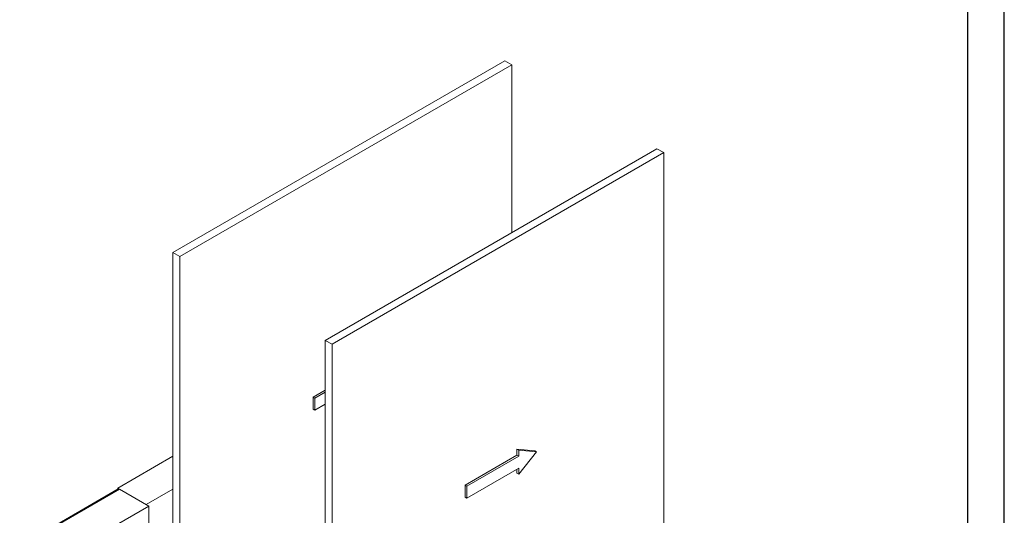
# Model space of a CAD drawing. Header units: millimetres. Extents: x 0 to 1189, y 0 to 841.
# Tile 9 of 10: x 988 to 1189, y 375 to 477. Entities that reach past the tile are written whole.
import ezdxf

# ---------------------------------------------------------------- set-up
doc = ezdxf.new("R2010")
doc.units = ezdxf.units.MM
doc.layers.add('FORMATO', color=7, linetype='Continuous')

msp = doc.modelspace()

# ---------------------------------------------------------------- linework, layer by layer
at = {"color": 7, "linetype": 'Continuous', "lineweight": 15}
for p, q in [((1018.95, 429.13), (1086.84, 468.31)), ((1020.37, 428.31), (1088.25, 467.5)), ((1088.25, 467.5), (1086.84, 468.31)), ((1088.25, 433.21), (1088.25, 467.5)), ((1050.07, 411.16), (1117.95, 450.35)), ((1051.48, 410.35), (1119.36, 449.54)), ((1119.36, 449.54), (1117.95, 450.35)), ((1119.36, 373.6), (1119.36, 449.54)), ((1018.95, 353.19), (1018.95, 429.13)), ((1018.95, 429.13), (1020.37, 428.31)), ((1020.37, 352.37), (1020.37, 428.31)), ((1050.07, 335.23), (1050.07, 411.16)), ((1050.07, 411.16), (1051.48, 410.35)), ((1051.48, 334.41), (1051.48, 410.35)), ((1047.59, 399.52), (1050.07, 400.95)), ((1047.59, 397.07), (1047.59, 399.52)), ((1047.59, 399.52), (1047.95, 399.32)), ((1047.95, 399.32), (1050.07, 400.54)), ((1047.95, 396.87), (1047.95, 399.32)), ((1047.95, 396.87), (1047.59, 397.07)), ((1050.07, 398.09), (1047.95, 396.87)), ((1089.31, 388.91), (1092.99, 388.58)), ((1089.31, 387.69), (1089.31, 388.91)), ((1089.31, 388.91), (1089.66, 388.71)), ((1018.95, 387.48), (1007.64, 380.94)), ((1078.7, 381.56), (1089.31, 387.69)), ((1079.06, 381.36), (1089.66, 387.48)), ((1089.31, 387.69), (1089.66, 387.48)), ((1089.66, 387.48), (1089.66, 388.71)), ((1089.66, 388.71), (1093.34, 388.38)), ((1093.34, 388.38), (1089.66, 383.81)), ((1092.99, 388.58), (1093.34, 388.38)), ((1089.66, 385.03), (1079.06, 378.91)), ((1089.31, 384.01), (1089.31, 384.83)), ((1089.66, 383.81), (1089.66, 385.03)), ((1089.31, 384.01), (1089.66, 383.81)), ((1007.74, 380.77), (987.59, 369.13)), ((1007.99, 380.74), (987.84, 369.11)), ((1007.64, 380.94), (1013.47, 377.58)), ((1007.64, 380.94), (1007.64, 380.71)), ((1014, 377.27), (1007.99, 380.74)), ((1013.47, 377.58), (1018.95, 380.74)), ((1078.7, 379.11), (1078.7, 381.56)), ((1078.7, 381.56), (1079.06, 381.36)), ((1079.06, 378.91), (1079.06, 381.36)), ((1079.06, 378.91), (1078.7, 379.11)), ((1002.55, 370.66), (1014, 377.27)), ((1014, 364.21), (1014, 377.27))]:
    msp.add_line(p, q, dxfattribs=at)
msp.add_arc((1007.85, 380.54), 0.251, 54.3824, 114.3071, dxfattribs=at)
at = {"layer": 'FORMATO'}
for p, q in [((1189, 0), (1189, 841)), ((1181.52, 5), (1181.52, 831))]:
    msp.add_line(p, q, dxfattribs=at)

doc.saveas('drawing.dxf')
